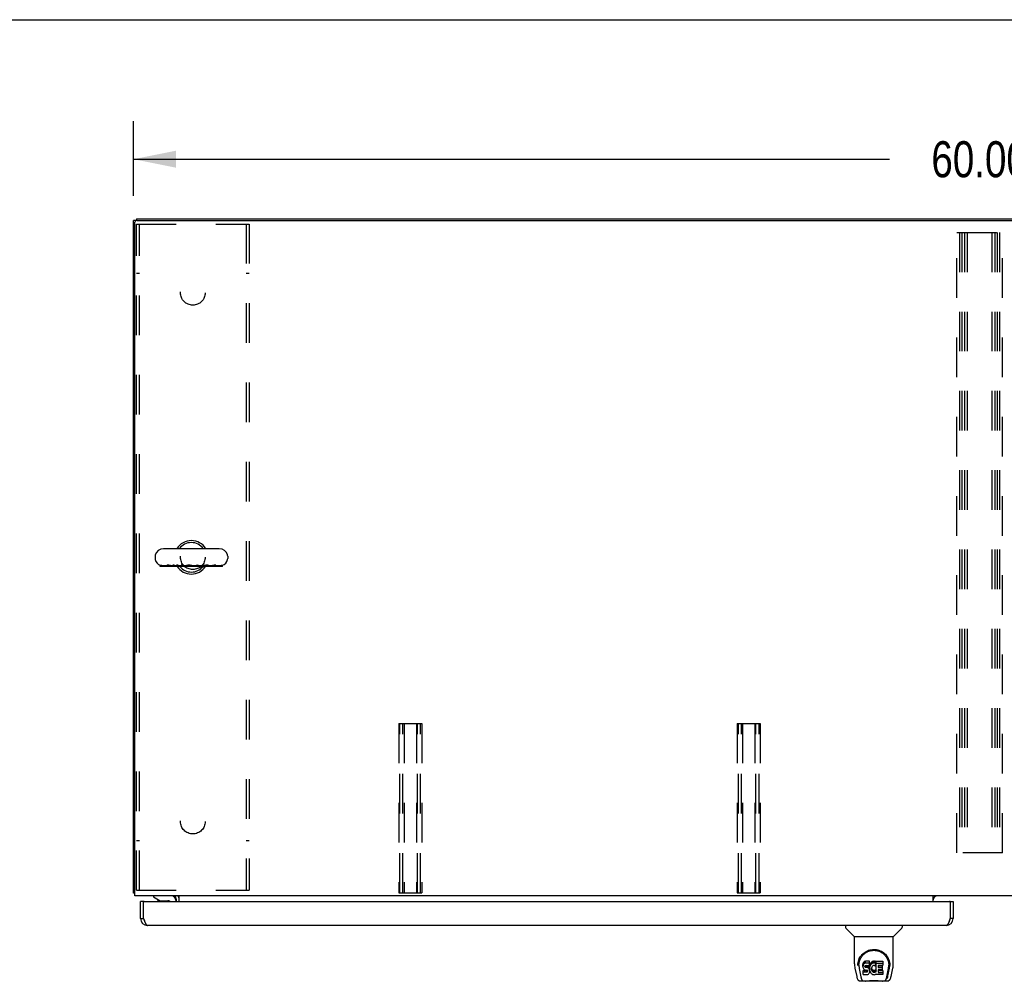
# Model space of a CAD drawing. Header units: inches. Extents: x 0 to 256, y 0 to 165.
# Tile 63 of 88: x 49 to 84, y 131 to 165. Entities that reach past the tile are written whole.
import ezdxf

# ---------------------------------------------------------------- set-up
doc = ezdxf.new("R2010")
doc.units = ezdxf.units.IN
doc.header["$LTSCALE"] = 14.05744
doc.header["$MEASUREMENT"] = 0
doc.linetypes.add('HIDDEN', pattern=[0.2, 0.1, -0.1])
doc.layers.get('0').update_dxf_attribs({"linetype": 'CONTINUOUS'})
for name, color, linetype in [('02___PRT_ALL_AXES', 7, 'CONTINUOUS'), ('DEFAULT_2', 8, 'HIDDEN'), ('DIMENSIONS', 7, 'CONTINUOUS')]:
    doc.layers.add(name, color=color, linetype=linetype)
doc.styles.get("Standard").update_dxf_attribs({"font": 'txt', "width": 0.8})
doc.dimstyles.new('DIMSTYLE_1', dxfattribs={"dimtxt": 1.277949, "dimasz": 1.50347, "dimexe": 0.09, "dimexo": 0.07, "dimgap": 0.0425, "dimtad": 0, "dimtih": 1, "dimtoh": 1, "dimzin": 4, "dimdsep": 46, "dimtxsty": 'Standard', "dimblk": '_FILLED', "dimblk1": '_FILLED', "dimblk2": '_FILLED', "dimcen": 0.09, "dimadec": 0, "dimazin": 0, "dimtfac": 1, "dimtofl": 0, "dimtmove": 0, "dimatfit": 3, "dimldrblk": '_FILLED', "dimfxl": 0, "dimtolj": 1, "dimtzin": 4, "dimarcsym": 0})

# ---------------------------------------------------------------- blocks, each defined once
blk = doc.blocks.new('_FILLED')
at = {"color": 0, "linetype": 'ByBlock'}
blk.add_solid([(0, 0), (-1, 0.2), (-1, -0.2)], dxfattribs=at)
blk = doc.blocks.new('*D1')
at = {"layer": 'DIMENSIONS', "color": 2, "linetype": 'Continuous'}
for p, q in [((53.054, 159.142), (53.054, 161.788)), ((113.054, 159.257), (113.054, 161.788)), ((53.054, 160.434), (79.859, 160.434)), ((113.054, 160.434), (86.249, 160.434))]:
    blk.add_line(p, q, dxfattribs=at)
at = {"layer": 'DIMENSIONS', "color": 2, "linetype": 'Continuous', "xscale": 1.5034695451, "yscale": 1.5034695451, "zscale": 1.5034695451, "rotation": 180}
blk.add_blockref('_FILLED', (53.054, 160.434), dxfattribs=at)
at = {"layer": 'DIMENSIONS', "color": 2, "linetype": 'Continuous', "xscale": 1.5034695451, "yscale": 1.5034695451, "zscale": 1.5034695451}
blk.add_blockref('_FILLED', (113.054, 160.434), dxfattribs=at)
at = {"layer": 'DIMENSIONS', "color": 2, "linetype": 'Continuous', "insert": (83.054, 161.073), "char_height": 1.2779, "width": 5.1118, "attachment_point": 2, "line_spacing_factor": 0.9}
blk.add_mtext('60.00', dxfattribs=at)

msp = doc.modelspace()

# ---------------------------------------------------------------- linework, layer by layer
at = {"color": 7, "linetype": 'Continuous'}
for p, q in [((0, 165.382), (255.59, 165.382)), ((53.158, 158.267), (53.054, 158.267)), ((53.158, 158.319), (53.158, 158.266)), ((53.158, 158.319), (112.95, 158.319)), ((56.094, 146.625), (54.119, 146.625)), ((53.819, 146.363), (53.819, 146.275)), ((56.394, 146.363), (56.394, 146.275)), ((54.004, 145.999), (54.004, 146.035)), ((54.877, 145.999), (54.004, 145.999)), ((54.005, 145.999), (54.005, 146.035)), ((54.008, 146.034), (54.005, 146.035)), ((54.013, 146.034), (54.013, 145.999)), ((54.013, 146.034), (54.013, 146.034)), ((54.024, 146.032), (54.022, 146.032)), ((54.033, 146.029), (54.024, 146.032)), ((54.038, 146.028), (54.033, 146.029)), ((54.042, 146.027), (54.038, 146.028)), ((54.046, 146.026), (54.042, 146.027)), ((54.05, 146.025), (54.046, 146.026)), ((54.054, 146.024), (54.05, 146.025)), ((54.058, 146.023), (54.054, 146.024)), ((54.141, 145.999), (54.141, 146.013)), ((54.242, 146.028), (54.242, 145.999)), ((54.342, 146.028), (54.336, 146.03)), ((54.349, 146.027), (54.342, 146.028)), ((54.383, 146.02), (54.376, 146.022)), ((54.418, 145.999), (54.418, 146.015)), ((54.447, 146.013), (54.418, 146.013)), ((54.447, 145.999), (54.447, 146.037)), ((54.494, 145.999), (54.494, 146.035)), ((54.547, 145.999), (54.547, 146.013)), ((54.584, 146.013), (54.547, 146.013)), ((54.584, 145.999), (54.584, 146.035)), ((54.631, 145.999), (54.631, 146.037)), ((54.742, 146.013), (54.692, 146.013)), ((54.742, 145.999), (54.742, 146.035)), ((54.794, 145.999), (54.794, 146.035)), ((54.909, 146.013), (54.829, 146.013)), ((54.877, 145.999), (54.877, 146.013)), ((54.909, 146.013), (54.909, 145.999)), ((55.402, 145.999), (54.909, 145.999)), ((55.136, 146.016), (55.131, 146.018)), ((55.139, 145.999), (55.139, 146.015)), ((55.239, 146.013), (55.139, 146.013)), ((55.146, 145.999), (55.146, 146.013)), ((55.154, 145.999), (55.154, 146.013)), ((55.303, 145.999), (55.303, 146.035)), ((55.364, 145.999), (55.364, 146.035)), ((55.482, 146.013), (55.38, 146.013)), ((55.402, 145.999), (55.402, 146.013)), ((55.451, 146.013), (55.451, 145.999)), ((56.211, 145.999), (55.451, 145.999)), ((55.562, 146.026), (55.541, 146.021)), ((55.72, 145.999), (55.72, 146.021)), ((55.769, 146.013), (55.72, 146.013)), ((55.851, 146.024), (55.842, 146.022)), ((55.874, 146.028), (55.851, 146.024)), ((55.978, 145.999), (55.978, 146.027)), ((56.078, 146.013), (55.978, 146.013)), ((56.196, 145.999), (56.196, 146.037)), ((56.2, 145.999), (56.2, 146.035)), ((56.207, 146.035), (56.2, 146.032)), ((56.207, 145.999), (56.207, 146.035)), ((56.211, 145.999), (56.211, 146.036)), ((53.106, 134.423), (53.054, 134.423)), ((53.408, 134.119), (53.304, 134.119)), ((53.408, 134.119), (53.408, 134.089)), ((53.765, 134.319), (53.765, 134.28)), ((53.765, 134.28), (54.004, 134.142)), ((53.901, 134.201), (53.901, 134.19)), ((53.901, 134.19), (53.921, 134.19)), ((54.004, 134.142), (54.277, 134.142)), ((54.57, 134.318), (54.536, 134.283)), ((54.552, 134.162), (54.552, 134.119)), ((82.013, 134.119), (82.117, 134.119)), ((82.013, 134.089), (82.013, 134.119)), ((53.304, 133.512), (53.408, 133.512)), ((82.117, 133.512), (82.013, 133.512)), ((78.3, 133.265), (78.3, 133.203)), ((78.609, 132.878), (78.311, 133.175)), ((79.998, 132.878), (80.296, 133.175)), ((80.308, 133.265), (80.308, 133.203)), ((78.615, 132.872), (79.993, 132.872)), ((78.615, 131.9), (78.615, 132.872)), ((79.993, 131.901), (79.993, 132.872)), ((78.947, 131.969), (78.934, 131.949)), ((78.956, 131.977), (78.947, 131.969)), ((78.947, 131.902), (78.947, 131.969)), ((78.965, 131.983), (78.956, 131.977)), ((78.956, 131.91), (78.956, 131.977)), ((78.987, 131.993), (78.965, 131.983)), ((78.965, 131.917), (78.965, 131.983)), ((79.01, 132.001), (78.987, 131.993)), ((78.987, 131.926), (78.987, 131.993)), ((79.15, 132.001), (79.01, 132.001)), ((79.01, 131.934), (79.01, 132.001)), ((79.152, 131.958), (79.15, 132.001)), ((79.15, 131.934), (79.15, 132.001)), ((79.228, 131.97), (79.211, 131.955)), ((79.246, 131.983), (79.228, 131.97)), ((79.228, 131.903), (79.228, 131.97)), ((79.266, 131.992), (79.246, 131.983)), ((79.246, 131.916), (79.246, 131.983)), ((79.288, 131.997), (79.266, 131.992)), ((79.266, 131.925), (79.266, 131.992)), ((79.31, 131.999), (79.288, 131.997)), ((79.288, 131.93), (79.288, 131.997)), ((79.31, 131.999), (79.333, 131.999)), ((79.31, 131.932), (79.31, 131.999)), ((79.344, 131.997), (79.333, 131.999)), ((79.333, 131.932), (79.333, 131.999)), ((79.354, 131.994), (79.344, 131.997)), ((79.344, 131.93), (79.344, 131.997)), ((79.373, 131.982), (79.354, 131.994)), ((79.354, 131.927), (79.354, 131.994)), ((79.373, 131.982), (79.373, 131.915)), ((79.375, 131.978), (79.375, 131.915)), ((79.383, 131.998), (79.62, 131.998)), ((79.383, 131.607), (79.383, 131.998)), ((79.625, 131.994), (79.625, 131.853)), ((78.63, 131.757), (78.695, 131.452)), ((78.74, 131.931), (78.739, 131.868)), ((78.777, 131.858), (78.777, 131.835)), ((78.786, 131.737), (78.843, 131.444)), ((78.919, 131.903), (78.917, 131.88)), ((78.917, 131.813), (78.917, 131.88)), ((78.919, 131.837), (78.917, 131.813)), ((78.917, 131.813), (78.918, 131.789)), ((78.918, 131.789), (78.922, 131.766)), ((78.924, 131.927), (78.919, 131.903)), ((78.919, 131.837), (78.919, 131.903)), ((78.924, 131.86), (78.919, 131.837)), ((78.92, 131.527), (78.92, 131.669)), ((78.922, 131.766), (78.931, 131.743)), ((78.934, 131.949), (78.924, 131.927)), ((78.924, 131.86), (78.924, 131.927)), ((78.934, 131.882), (78.924, 131.86)), ((78.984, 131.674), (78.925, 131.673)), ((78.925, 131.606), (78.925, 131.673)), ((78.931, 131.743), (78.943, 131.723)), ((78.934, 131.882), (78.934, 131.949)), ((78.947, 131.902), (78.934, 131.882)), ((78.943, 131.723), (78.96, 131.706)), ((78.956, 131.91), (78.947, 131.902)), ((78.965, 131.917), (78.956, 131.91)), ((78.96, 131.706), (78.98, 131.693)), ((78.987, 131.926), (78.965, 131.917)), ((78.98, 131.693), (78.991, 131.688)), ((79.045, 131.674), (78.984, 131.674)), ((78.984, 131.607), (78.984, 131.674)), ((79.01, 131.934), (78.987, 131.926)), ((78.989, 131.816), (78.991, 131.831)), ((78.989, 131.794), (78.989, 131.816)), ((78.989, 131.801), (78.989, 131.816)), ((78.989, 131.794), (78.989, 131.801)), ((78.992, 131.787), (78.989, 131.794)), ((78.991, 131.831), (78.994, 131.838)), ((78.991, 131.688), (79.002, 131.686)), ((78.992, 131.787), (78.992, 131.831)), ((78.996, 131.781), (78.992, 131.787)), ((78.994, 131.838), (79, 131.843)), ((78.996, 131.781), (78.996, 131.839)), ((79.002, 131.776), (78.996, 131.781)), ((79, 131.843), (79.014, 131.847)), ((79.017, 131.839), (79.002, 131.843)), ((79.002, 131.843), (79.002, 131.843)), ((79.002, 131.776), (79.002, 131.843)), ((79.017, 131.772), (79.002, 131.776)), ((79.002, 131.686), (79.05, 131.686)), ((79.15, 131.934), (79.01, 131.934)), ((79.014, 131.847), (79.029, 131.848)), ((79.041, 131.84), (79.017, 131.839)), ((79.017, 131.772), (79.017, 131.839)), ((79.041, 131.773), (79.017, 131.772)), ((79.029, 131.848), (79.142, 131.848)), ((79.065, 131.838), (79.041, 131.84)), ((79.041, 131.773), (79.041, 131.84)), ((79.065, 131.772), (79.041, 131.773)), ((79.06, 131.675), (79.045, 131.674)), ((79.045, 131.607), (79.045, 131.674)), ((79.05, 131.686), (79.057, 131.685)), ((79.057, 131.685), (79.064, 131.683)), ((79.066, 131.679), (79.06, 131.675)), ((79.06, 131.608), (79.06, 131.675)), ((79.066, 131.612), (79.06, 131.608)), ((79.064, 131.683), (79.07, 131.678)), ((79.088, 131.833), (79.065, 131.838)), ((79.065, 131.772), (79.065, 131.838)), ((79.088, 131.767), (79.065, 131.772)), ((79.068, 131.68), (79.066, 131.679)), ((79.066, 131.612), (79.066, 131.679)), ((79.072, 131.617), (79.066, 131.612)), ((79.07, 131.678), (79.075, 131.672)), ((79.072, 131.617), (79.072, 131.677)), ((79.081, 131.629), (79.072, 131.617)), ((79.075, 131.672), (79.082, 131.659)), ((79.081, 131.629), (79.081, 131.661)), ((79.084, 131.636), (79.081, 131.629)), ((79.082, 131.659), (79.084, 131.644)), ((79.084, 131.636), (79.084, 131.648)), ((79.084, 131.644), (79.084, 131.636)), ((79.099, 131.828), (79.088, 131.833)), ((79.088, 131.767), (79.088, 131.833)), ((79.099, 131.762), (79.088, 131.767)), ((79.109, 131.822), (79.099, 131.828)), ((79.099, 131.762), (79.099, 131.828)), ((79.109, 131.755), (79.099, 131.762)), ((79.126, 131.805), (79.109, 131.822)), ((79.109, 131.755), (79.109, 131.822)), ((79.126, 131.738), (79.109, 131.755)), ((79.139, 131.785), (79.126, 131.805)), ((79.126, 131.738), (79.126, 131.805)), ((79.139, 131.718), (79.126, 131.738)), ((79.149, 131.763), (79.139, 131.785)), ((79.139, 131.718), (79.139, 131.785)), ((79.149, 131.696), (79.139, 131.718)), ((79.142, 131.848), (79.148, 131.849)), ((79.148, 131.849), (79.15, 131.854)), ((79.15, 131.759), (79.149, 131.763)), ((79.149, 131.696), (79.149, 131.763)), ((79.155, 131.673), (79.149, 131.696)), ((79.149, 131.602), (79.156, 131.625)), ((79.152, 131.891), (79.15, 131.934)), ((79.15, 131.854), (79.151, 131.867)), ((79.154, 131.837), (79.15, 131.792)), ((79.15, 131.725), (79.15, 131.792)), ((79.154, 131.77), (79.15, 131.725)), ((79.15, 131.725), (79.151, 131.703)), ((79.151, 131.867), (79.152, 131.891)), ((79.151, 131.703), (79.154, 131.681)), ((79.152, 131.891), (79.152, 131.958)), ((79.158, 131.858), (79.154, 131.837)), ((79.154, 131.77), (79.154, 131.837)), ((79.158, 131.792), (79.154, 131.77)), ((79.154, 131.681), (79.158, 131.659)), ((79.157, 131.649), (79.155, 131.673)), ((79.156, 131.625), (79.157, 131.649)), ((79.157, 131.649), (79.157, 131.663)), ((79.164, 131.88), (79.158, 131.858)), ((79.158, 131.792), (79.158, 131.858)), ((79.164, 131.813), (79.158, 131.792)), ((79.158, 131.659), (79.165, 131.638)), ((79.173, 131.9), (79.164, 131.88)), ((79.164, 131.813), (79.164, 131.88)), ((79.173, 131.834), (79.164, 131.813)), ((79.165, 131.638), (79.187, 131.599)), ((79.184, 131.92), (79.173, 131.9)), ((79.173, 131.834), (79.173, 131.9)), ((79.184, 131.853), (79.173, 131.834)), ((79.197, 131.938), (79.184, 131.92)), ((79.184, 131.853), (79.184, 131.92)), ((79.197, 131.871), (79.184, 131.853)), ((79.211, 131.955), (79.197, 131.938)), ((79.197, 131.871), (79.197, 131.938)), ((79.211, 131.888), (79.197, 131.871)), ((79.211, 131.888), (79.211, 131.955)), ((79.228, 131.903), (79.211, 131.888)), ((79.22, 131.741), (79.219, 131.714)), ((79.219, 131.714), (79.22, 131.701)), ((79.223, 131.768), (79.22, 131.741)), ((79.22, 131.701), (79.22, 131.741)), ((79.22, 131.701), (79.223, 131.688)), ((79.222, 131.76), (79.223, 131.755)), ((79.227, 131.78), (79.223, 131.768)), ((79.223, 131.755), (79.234, 131.73)), ((79.223, 131.688), (79.223, 131.755)), ((79.223, 131.688), (79.234, 131.663)), ((79.233, 131.792), (79.227, 131.78)), ((79.246, 131.916), (79.228, 131.903)), ((79.247, 131.815), (79.233, 131.792)), ((79.234, 131.73), (79.247, 131.707)), ((79.234, 131.663), (79.234, 131.73)), ((79.234, 131.663), (79.247, 131.64)), ((79.266, 131.925), (79.246, 131.916)), ((79.255, 131.826), (79.247, 131.815)), ((79.247, 131.707), (79.256, 131.697)), ((79.247, 131.64), (79.247, 131.707)), ((79.247, 131.64), (79.256, 131.63)), ((79.266, 131.833), (79.255, 131.826)), ((79.256, 131.697), (79.266, 131.688)), ((79.256, 131.63), (79.256, 131.697)), ((79.256, 131.63), (79.266, 131.621)), ((79.288, 131.93), (79.266, 131.925)), ((79.291, 131.844), (79.266, 131.833)), ((79.266, 131.688), (79.277, 131.681)), ((79.266, 131.621), (79.266, 131.688)), ((79.266, 131.621), (79.277, 131.614)), ((79.277, 131.681), (79.289, 131.676)), ((79.277, 131.614), (79.277, 131.681)), ((79.277, 131.614), (79.289, 131.609)), ((79.31, 131.932), (79.288, 131.93)), ((79.289, 131.676), (79.303, 131.673)), ((79.289, 131.609), (79.289, 131.676)), ((79.303, 131.847), (79.291, 131.844)), ((79.317, 131.847), (79.303, 131.847)), ((79.303, 131.673), (79.316, 131.673)), ((79.303, 131.607), (79.303, 131.673)), ((79.333, 131.932), (79.31, 131.932)), ((79.316, 131.673), (79.329, 131.675)), ((79.316, 131.606), (79.316, 131.673)), ((79.33, 131.844), (79.317, 131.847)), ((79.329, 131.675), (79.342, 131.679)), ((79.329, 131.608), (79.329, 131.675)), ((79.329, 131.608), (79.342, 131.612)), ((79.342, 131.839), (79.33, 131.844)), ((79.344, 131.93), (79.333, 131.932)), ((79.342, 131.679), (79.354, 131.684)), ((79.342, 131.612), (79.342, 131.679)), ((79.342, 131.612), (79.354, 131.618)), ((79.354, 131.927), (79.344, 131.93)), ((79.375, 131.91), (79.348, 131.841)), ((79.373, 131.915), (79.354, 131.927)), ((79.354, 131.684), (79.365, 131.692)), ((79.354, 131.618), (79.354, 131.684)), ((79.354, 131.618), (79.365, 131.625)), ((79.365, 131.692), (79.365, 131.625)), ((79.371, 131.691), (79.383, 131.673)), ((79.371, 131.624), (79.383, 131.607)), ((79.383, 131.932), (79.62, 131.932)), ((79.453, 131.844), (79.453, 131.776)), ((79.455, 131.685), (79.455, 131.608)), ((79.62, 131.848), (79.458, 131.848)), ((79.458, 131.839), (79.589, 131.839)), ((79.458, 131.772), (79.589, 131.772)), ((79.589, 131.69), (79.459, 131.69)), ((79.459, 131.67), (79.621, 131.67)), ((79.594, 131.834), (79.594, 131.694)), ((79.625, 131.666), (79.625, 131.527)), ((79.764, 131.444), (79.821, 131.734)), ((79.805, 131.479), (79.858, 131.75)), ((79.821, 131.734), (79.821, 131.738)), ((79.867, 131.931), (79.868, 131.868)), ((79.874, 131.845), (79.874, 131.845)), ((79.912, 131.452), (79.977, 131.757)), ((78.819, 131.297), (79.02, 131.297)), ((78.861, 131.376), (78.853, 131.376)), ((78.863, 131.369), (78.863, 131.37)), ((78.905, 131.297), (78.904, 131.297)), ((78.984, 131.607), (78.924, 131.606)), ((78.925, 131.522), (79.069, 131.522)), ((79.045, 131.607), (78.984, 131.607)), ((79.597, 131.285), (79.01, 131.285)), ((79.06, 131.608), (79.045, 131.607)), ((79.069, 131.522), (79.081, 131.524)), ((79.081, 131.524), (79.092, 131.528)), ((79.092, 131.528), (79.112, 131.542)), ((79.112, 131.542), (79.129, 131.559)), ((79.129, 131.559), (79.135, 131.569)), ((79.135, 131.569), (79.141, 131.579)), ((79.141, 131.579), (79.149, 131.602)), ((79.187, 131.599), (79.199, 131.58)), ((79.199, 131.58), (79.214, 131.564)), ((79.214, 131.564), (79.23, 131.549)), ((79.23, 131.549), (79.248, 131.535)), ((79.248, 131.535), (79.258, 131.53)), ((79.258, 131.53), (79.268, 131.526)), ((79.268, 131.526), (79.29, 131.521)), ((79.289, 131.609), (79.303, 131.607)), ((79.29, 131.521), (79.312, 131.518)), ((79.303, 131.607), (79.316, 131.606)), ((79.312, 131.518), (79.334, 131.521)), ((79.316, 131.606), (79.329, 131.608)), ((79.334, 131.521), (79.356, 131.528)), ((79.356, 131.528), (79.374, 131.54)), ((79.374, 131.54), (79.375, 131.54)), ((79.385, 131.54), (79.375, 131.54)), ((79.385, 131.527), (79.385, 131.54)), ((79.621, 131.522), (79.39, 131.522)), ((79.459, 131.603), (79.621, 131.603)), ((79.587, 131.297), (79.788, 131.297)), ((79.703, 131.297), (79.702, 131.297)), ((79.744, 131.369), (79.745, 131.37)), ((79.745, 131.37), (79.748, 131.38)), ((79.754, 131.376), (79.746, 131.376))]:
    msp.add_line(p, q, dxfattribs=at)
at = {"color": 3, "linetype": 'Continuous'}
for p, q in [((53.054, 134.423), (53.054, 158.267)), ((53.106, 134.319), (53.106, 158.205)), ((53.169, 158.267), (112.94, 158.267)), ((113.002, 134.319), (53.106, 134.319)), ((53.304, 133.512), (53.304, 134.119)), ((53.408, 133.512), (53.408, 134.089)), ((53.438, 134.119), (81.983, 134.119)), ((54.533, 134.28), (54.534, 134.281)), ((54.534, 134.281), (54.535, 134.281)), ((54.535, 134.281), (54.539, 134.288)), ((54.575, 134.119), (54.575, 134.177)), ((54.679, 134.119), (54.679, 134.319)), ((81.408, 134.119), (81.408, 134.319)), ((82.013, 134.089), (82.013, 133.512)), ((82.117, 134.119), (82.117, 133.512)), ((53.408, 133.512), (53.419, 133.482)), ((81.87, 133.265), (53.551, 133.265))]:
    msp.add_line(p, q, dxfattribs=at)
at = {"color": 7, "linetype": 'Continuous'}
for points in [[(54.022, 146.032), (54.02, 146.033), (54.019, 146.033), (54.018, 146.033), (54.017, 146.033), (54.017, 146.034), (54.016, 146.034), (54.015, 146.034), (54.015, 146.034), (54.014, 146.034), (54.014, 146.034), (54.013, 146.034), (54.013, 146.034), (54.013, 146.034), (54.013, 146.034)], [(54.088, 146.017), (54.085, 146.017), (54.083, 146.018), (54.08, 146.018), (54.077, 146.019), (54.075, 146.019), (54.072, 146.02), (54.07, 146.02), (54.067, 146.021), (54.065, 146.021), (54.063, 146.022), (54.061, 146.022), (54.058, 146.023)], [(54.242, 146.013), (54.132, 146.013), (54.131, 146.013), (54.129, 146.013), (54.128, 146.013), (54.126, 146.013), (54.125, 146.013), (54.123, 146.013), (54.121, 146.013), (54.119, 146.013), (54.118, 146.014), (54.116, 146.014), (54.114, 146.014), (54.111, 146.014), (54.109, 146.014), (54.107, 146.014), (54.104, 146.015), (54.102, 146.015), (54.099, 146.015), (54.097, 146.016), (54.094, 146.016), (54.091, 146.016), (54.088, 146.017)], [(54.272, 146.037), (54.269, 146.037), (54.266, 146.037), (54.264, 146.037), (54.261, 146.036), (54.259, 146.036), (54.257, 146.036), (54.255, 146.036), (54.253, 146.035), (54.251, 146.035), (54.249, 146.034), (54.248, 146.034), (54.247, 146.033), (54.246, 146.033), (54.245, 146.032), (54.244, 146.031), (54.243, 146.031), (54.243, 146.03), (54.242, 146.029), (54.242, 146.028), (54.242, 146.028)], [(54.315, 146.033), (54.312, 146.034), (54.309, 146.034), (54.306, 146.034), (54.303, 146.035), (54.301, 146.035), (54.298, 146.035), (54.295, 146.036), (54.292, 146.036), (54.29, 146.036), (54.287, 146.036), (54.285, 146.037), (54.282, 146.037), (54.28, 146.037), (54.277, 146.037), (54.275, 146.037), (54.272, 146.037)], [(54.336, 146.03), (54.332, 146.03), (54.329, 146.031), (54.326, 146.032), (54.322, 146.032), (54.319, 146.033), (54.315, 146.033)], [(54.376, 146.022), (54.366, 146.024), (54.349, 146.027)], [(54.418, 146.015), (54.413, 146.015), (54.408, 146.016), (54.404, 146.016), (54.399, 146.017), (54.395, 146.018), (54.391, 146.019), (54.387, 146.019), (54.383, 146.02)], [(54.494, 146.035), (54.486, 146.035), (54.478, 146.035), (54.47, 146.036), (54.462, 146.036), (54.455, 146.036), (54.447, 146.037)], [(54.547, 146.013), (54.545, 146.013), (54.542, 146.014), (54.54, 146.014), (54.538, 146.014), (54.535, 146.015), (54.533, 146.015), (54.531, 146.016), (54.528, 146.017), (54.526, 146.017), (54.524, 146.018), (54.521, 146.019), (54.519, 146.02), (54.516, 146.021), (54.514, 146.022), (54.511, 146.024), (54.508, 146.026), (54.505, 146.027), (54.501, 146.03), (54.498, 146.032), (54.494, 146.035)], [(54.631, 146.037), (54.623, 146.036), (54.615, 146.036), (54.607, 146.036), (54.599, 146.035), (54.591, 146.035), (54.584, 146.035)], [(54.692, 146.013), (54.687, 146.013), (54.682, 146.014), (54.677, 146.014), (54.672, 146.015), (54.668, 146.017), (54.663, 146.018), (54.658, 146.02), (54.653, 146.022), (54.649, 146.024), (54.644, 146.027), (54.64, 146.03), (54.635, 146.033), (54.631, 146.037)], [(54.794, 146.035), (54.786, 146.035), (54.777, 146.034), (54.768, 146.034), (54.76, 146.034), (54.751, 146.035), (54.742, 146.035)], [(54.829, 146.013), (54.828, 146.013), (54.825, 146.013), (54.822, 146.014), (54.819, 146.015), (54.817, 146.016), (54.814, 146.017), (54.811, 146.019), (54.808, 146.021), (54.805, 146.023), (54.803, 146.025), (54.8, 146.028), (54.797, 146.031), (54.794, 146.035)], [(54.934, 146.024), (54.931, 146.023), (54.929, 146.023), (54.926, 146.022), (54.924, 146.021), (54.922, 146.02), (54.92, 146.019), (54.919, 146.018), (54.917, 146.018), (54.916, 146.017), (54.914, 146.016), (54.913, 146.016), (54.912, 146.015), (54.911, 146.015), (54.91, 146.014), (54.91, 146.014), (54.909, 146.013), (54.909, 146.013), (54.909, 146.013), (54.909, 146.013)], [(55.019, 146.037), (55.015, 146.037), (55.01, 146.037), (55.006, 146.037), (55.001, 146.036), (54.997, 146.036), (54.993, 146.036), (54.989, 146.036), (54.985, 146.035), (54.981, 146.035), (54.977, 146.034), (54.974, 146.034), (54.97, 146.033), (54.967, 146.033), (54.963, 146.032), (54.96, 146.031), (54.957, 146.031), (54.953, 146.03), (54.95, 146.029), (54.947, 146.028), (54.944, 146.028), (54.941, 146.027), (54.939, 146.026), (54.936, 146.025), (54.934, 146.024)], [(55.074, 146.033), (55.07, 146.034), (55.067, 146.034), (55.064, 146.034), (55.061, 146.035), (55.057, 146.035), (55.054, 146.035), (55.051, 146.036), (55.047, 146.036), (55.044, 146.036), (55.04, 146.036), (55.037, 146.037), (55.034, 146.037), (55.03, 146.037), (55.026, 146.037), (55.023, 146.037), (55.019, 146.037)], [(55.106, 146.027), (55.103, 146.027), (55.1, 146.028), (55.097, 146.029), (55.094, 146.029), (55.091, 146.03), (55.088, 146.031), (55.084, 146.031), (55.081, 146.032), (55.077, 146.033), (55.074, 146.033)], [(55.114, 146.024), (55.113, 146.025), (55.112, 146.025), (55.11, 146.025), (55.109, 146.026), (55.107, 146.026), (55.106, 146.027)], [(55.131, 146.018), (55.13, 146.019), (55.128, 146.019), (55.126, 146.02), (55.124, 146.021), (55.122, 146.022), (55.12, 146.022), (55.118, 146.023), (55.116, 146.024), (55.114, 146.024)], [(55.139, 146.015), (55.138, 146.015), (55.136, 146.016)], [(55.303, 146.035), (55.298, 146.031), (55.293, 146.028), (55.288, 146.025), (55.283, 146.023), (55.278, 146.021), (55.273, 146.019), (55.267, 146.017), (55.262, 146.016), (55.257, 146.015), (55.251, 146.014), (55.246, 146.013), (55.24, 146.013), (55.239, 146.013)], [(55.364, 146.035), (55.354, 146.035), (55.344, 146.034), (55.334, 146.034), (55.323, 146.034), (55.313, 146.035), (55.303, 146.035)], [(55.38, 146.013), (55.38, 146.013), (55.378, 146.013), (55.377, 146.014), (55.376, 146.015), (55.374, 146.016), (55.373, 146.017), (55.372, 146.019), (55.37, 146.021), (55.369, 146.023), (55.368, 146.025), (55.366, 146.028), (55.365, 146.031), (55.364, 146.035)], [(55.541, 146.021), (55.532, 146.02), (55.528, 146.019), (55.524, 146.018), (55.521, 146.017), (55.517, 146.017), (55.513, 146.016), (55.51, 146.016), (55.506, 146.015), (55.502, 146.015), (55.499, 146.014), (55.496, 146.014), (55.492, 146.013), (55.489, 146.013), (55.486, 146.013), (55.482, 146.013)], [(55.657, 146.037), (55.653, 146.037), (55.648, 146.037), (55.644, 146.037), (55.639, 146.036), (55.635, 146.036), (55.63, 146.036), (55.626, 146.036), (55.622, 146.035), (55.617, 146.035), (55.613, 146.034), (55.609, 146.034), (55.605, 146.033), (55.601, 146.033), (55.596, 146.032), (55.592, 146.031), (55.588, 146.031), (55.583, 146.03), (55.579, 146.029), (55.575, 146.028), (55.571, 146.027), (55.562, 146.026)], [(55.712, 146.029), (55.711, 146.03), (55.709, 146.03), (55.707, 146.031), (55.705, 146.032), (55.703, 146.032), (55.7, 146.033), (55.698, 146.034), (55.695, 146.034), (55.692, 146.035), (55.689, 146.035), (55.686, 146.035), (55.682, 146.036), (55.679, 146.036), (55.675, 146.036), (55.671, 146.037), (55.666, 146.037), (55.662, 146.037), (55.657, 146.037)], [(55.72, 146.021), (55.72, 146.022), (55.72, 146.023), (55.719, 146.024), (55.719, 146.024), (55.718, 146.025), (55.717, 146.026), (55.716, 146.027), (55.715, 146.027), (55.714, 146.028), (55.712, 146.029)], [(55.842, 146.022), (55.833, 146.02), (55.828, 146.019), (55.824, 146.019), (55.819, 146.018), (55.815, 146.017), (55.81, 146.016), (55.806, 146.016), (55.801, 146.015), (55.797, 146.015), (55.792, 146.014), (55.787, 146.014), (55.783, 146.014), (55.778, 146.013), (55.774, 146.013), (55.769, 146.013)], [(55.947, 146.037), (55.944, 146.037), (55.941, 146.037), (55.937, 146.037), (55.934, 146.036), (55.931, 146.036), (55.927, 146.036), (55.923, 146.036), (55.92, 146.035), (55.916, 146.035), (55.913, 146.034), (55.909, 146.034), (55.905, 146.033), (55.901, 146.033), (55.898, 146.032), (55.894, 146.032), (55.89, 146.031), (55.886, 146.03), (55.882, 146.029), (55.874, 146.028)], [(55.978, 146.027), (55.978, 146.028), (55.978, 146.028), (55.978, 146.029), (55.978, 146.03), (55.977, 146.031), (55.976, 146.031), (55.976, 146.032), (55.975, 146.032), (55.974, 146.033), (55.972, 146.034), (55.971, 146.034), (55.97, 146.035), (55.968, 146.035), (55.966, 146.035), (55.964, 146.036), (55.962, 146.036), (55.96, 146.036), (55.958, 146.036), (55.955, 146.037), (55.952, 146.037), (55.95, 146.037), (55.947, 146.037)], [(56.196, 146.037), (56.187, 146.033), (56.178, 146.03), (56.169, 146.027), (56.16, 146.024), (56.151, 146.022), (56.142, 146.02), (56.133, 146.018), (56.124, 146.016), (56.114, 146.015), (56.105, 146.014), (56.096, 146.014), (56.086, 146.013), (56.078, 146.013)], [(56.2, 146.035), (56.199, 146.035), (56.198, 146.035), (56.198, 146.036), (56.197, 146.036), (56.197, 146.036), (56.196, 146.037)], [(56.209, 146.036), (56.208, 146.035), (56.208, 146.035), (56.207, 146.035)], [(78.733, 131.858), (78.735, 131.9), (78.743, 131.952), (78.755, 132.001), (78.77, 132.047), (78.788, 132.091), (78.81, 132.132), (78.834, 132.17), (78.861, 132.206), (78.891, 132.239), (78.923, 132.27), (78.957, 132.299), (78.994, 132.324), (79.033, 132.347), (79.074, 132.367), (79.117, 132.384), (79.162, 132.398), (79.207, 132.407), (79.254, 132.414), (79.302, 132.416), (79.349, 132.414), (79.396, 132.408), (79.442, 132.399), (79.486, 132.386), (79.53, 132.369), (79.571, 132.349), (79.61, 132.327), (79.647, 132.301), (79.681, 132.273), (79.713, 132.242), (79.743, 132.209), (79.77, 132.173), (79.795, 132.135), (79.817, 132.095), (79.836, 132.052), (79.851, 132.006), (79.863, 131.957), (79.871, 131.906), (79.874, 131.858)], [(78.777, 131.858), (78.777, 131.878), (78.779, 131.902), (78.781, 131.926), (78.785, 131.95), (78.79, 131.974), (78.795, 131.997), (78.802, 132.02), (78.81, 132.042), (78.818, 132.063), (78.828, 132.084), (78.838, 132.105), (78.849, 132.124), (78.86, 132.143), (78.873, 132.161), (78.885, 132.178), (78.899, 132.195), (78.912, 132.211), (78.926, 132.226), (78.941, 132.24), (78.955, 132.253), (78.97, 132.266), (78.985, 132.278), (79.001, 132.289), (79.017, 132.3), (79.032, 132.31), (79.048, 132.319), (79.064, 132.327), (79.08, 132.335), (79.096, 132.342), (79.112, 132.349), (79.128, 132.355), (79.143, 132.36), (79.159, 132.365), (79.175, 132.369), (79.191, 132.373), (79.207, 132.376), (79.223, 132.379), (79.239, 132.381), (79.255, 132.383), (79.271, 132.384), (79.287, 132.385), (79.303, 132.385), (79.319, 132.385), (79.335, 132.384), (79.351, 132.383), (79.367, 132.381), (79.383, 132.379), (79.399, 132.376), (79.414, 132.373), (79.43, 132.369), (79.446, 132.365), (79.462, 132.36), (79.478, 132.355), (79.494, 132.349), (79.51, 132.343), (79.526, 132.335), (79.542, 132.328), (79.558, 132.319), (79.574, 132.31), (79.59, 132.3), (79.605, 132.29), (79.621, 132.279), (79.636, 132.267), (79.651, 132.254), (79.666, 132.241), (79.68, 132.226), (79.694, 132.211), (79.708, 132.196), (79.721, 132.179), (79.734, 132.162), (79.747, 132.143), (79.758, 132.125), (79.769, 132.105), (79.779, 132.085), (79.789, 132.064), (79.797, 132.042), (79.805, 132.02), (79.812, 131.997), (79.818, 131.974), (79.822, 131.951), (79.826, 131.927), (79.829, 131.903), (79.83, 131.878), (79.831, 131.858)], [(78.615, 131.9), (78.615, 131.873), (78.618, 131.831), (78.624, 131.789), (78.63, 131.757)], [(78.733, 131.845), (78.733, 131.849), (78.733, 131.858)], [(78.777, 131.835), (78.777, 131.819), (78.779, 131.79), (78.782, 131.762), (78.786, 131.737)], [(78.924, 131.673), (78.924, 131.673), (78.924, 131.673), (78.923, 131.673), (78.923, 131.673), (78.922, 131.673), (78.922, 131.672), (78.922, 131.672), (78.921, 131.672), (78.921, 131.671), (78.921, 131.671), (78.92, 131.67), (78.92, 131.67), (78.92, 131.669), (78.92, 131.669)], [(79.821, 131.738), (79.822, 131.741), (79.823, 131.744), (79.823, 131.747), (79.824, 131.75), (79.824, 131.753), (79.825, 131.756), (79.825, 131.76), (79.826, 131.763), (79.826, 131.767), (79.827, 131.77), (79.827, 131.774), (79.827, 131.778), (79.828, 131.782), (79.828, 131.786), (79.829, 131.79), (79.829, 131.795), (79.829, 131.799), (79.83, 131.803), (79.83, 131.808), (79.83, 131.813), (79.83, 131.817), (79.83, 131.822), (79.83, 131.827), (79.831, 131.832), (79.831, 131.858)], [(79.874, 131.858), (79.874, 131.85), (79.874, 131.845)], [(79.977, 131.757), (79.983, 131.788), (79.989, 131.83), (79.992, 131.873), (79.993, 131.901)], [(78.695, 131.452), (78.698, 131.437), (78.704, 131.416), (78.71, 131.397), (78.716, 131.381), (78.722, 131.366), (78.73, 131.352), (78.738, 131.34), (78.748, 131.329), (78.758, 131.319), (78.771, 131.31), (78.785, 131.304), (78.799, 131.299), (78.815, 131.297), (78.819, 131.297)], [(78.843, 131.444), (78.845, 131.433), (78.849, 131.419), (78.852, 131.405), (78.855, 131.392), (78.859, 131.38), (78.863, 131.37)], [(78.863, 131.369), (78.868, 131.357), (78.874, 131.345), (78.881, 131.334), (78.887, 131.325), (78.895, 131.317), (78.903, 131.31), (78.912, 131.304), (78.922, 131.3), (78.932, 131.298), (78.939, 131.297)], [(78.924, 131.606), (78.924, 131.606), (78.924, 131.606), (78.923, 131.606), (78.923, 131.606), (78.922, 131.606), (78.922, 131.606), (78.922, 131.605), (78.921, 131.605), (78.921, 131.605), (78.921, 131.604), (78.92, 131.604), (78.92, 131.603), (78.92, 131.603), (78.92, 131.602)], [(79.02, 131.297), (79.041, 131.298), (79.063, 131.299), (79.086, 131.301), (79.111, 131.304), (79.137, 131.307), (79.163, 131.31), (79.191, 131.312), (79.219, 131.315), (79.248, 131.316), (79.277, 131.318), (79.306, 131.318), (79.335, 131.317), (79.364, 131.316), (79.393, 131.314), (79.421, 131.312), (79.448, 131.309), (79.474, 131.306), (79.499, 131.304), (79.523, 131.301), (79.546, 131.299), (79.567, 131.298), (79.587, 131.297)], [(79.02, 131.297), (79.042, 131.298), (79.069, 131.299), (79.096, 131.302), (79.125, 131.305), (79.153, 131.307), (79.182, 131.31), (79.212, 131.313), (79.242, 131.314), (79.273, 131.316), (79.303, 131.316), (79.334, 131.316), (79.364, 131.314), (79.394, 131.313), (79.424, 131.31), (79.453, 131.307), (79.51, 131.302)], [(79.51, 131.302), (79.538, 131.299), (79.565, 131.298), (79.587, 131.297)], [(79.668, 131.297), (79.676, 131.298), (79.686, 131.3), (79.695, 131.304), (79.704, 131.31), (79.712, 131.316), (79.72, 131.325), (79.726, 131.334), (79.733, 131.344), (79.739, 131.357), (79.744, 131.369)], [(79.748, 131.38), (79.752, 131.392), (79.755, 131.405), (79.759, 131.419), (79.762, 131.433), (79.764, 131.444)], [(79.788, 131.297), (79.803, 131.298), (79.816, 131.301), (79.829, 131.306), (79.84, 131.313), (79.851, 131.321), (79.86, 131.33), (79.869, 131.34), (79.876, 131.35), (79.883, 131.362), (79.889, 131.374), (79.894, 131.388), (79.9, 131.404), (79.905, 131.42), (79.91, 131.439), (79.912, 131.452)]]:
    msp.add_lwpolyline(points, dxfattribs=at)
at = {"color": 3, "linetype": 'Continuous'}
for points in [[(53.082, 134.409), (53.078, 134.41), (53.075, 134.41), (53.072, 134.411), (53.069, 134.412), (53.066, 134.413), (53.063, 134.414), (53.061, 134.415), (53.059, 134.416), (53.058, 134.417), (53.056, 134.418), (53.055, 134.419), (53.055, 134.42), (53.054, 134.422), (53.054, 134.423)], [(53.106, 134.403), (53.106, 134.403), (53.102, 134.404), (53.098, 134.405), (53.094, 134.406), (53.09, 134.407), (53.082, 134.409)], [(54.532, 134.279), (54.532, 134.279), (54.532, 134.279), (54.533, 134.279), (54.533, 134.28)], [(54.539, 134.288), (54.541, 134.29), (54.542, 134.292), (54.544, 134.294), (54.546, 134.296)], [(54.546, 134.296), (54.547, 134.298), (54.549, 134.301), (54.552, 134.303), (54.554, 134.306), (54.556, 134.308), (54.558, 134.31), (54.561, 134.312)], [(54.561, 134.312), (54.563, 134.314), (54.566, 134.316), (54.568, 134.317), (54.57, 134.318)], [(53.419, 133.482), (53.425, 133.468), (53.43, 133.453), (53.435, 133.439), (53.441, 133.425), (53.446, 133.411), (53.452, 133.397), (53.457, 133.384), (53.463, 133.372), (53.468, 133.36), (53.474, 133.349), (53.479, 133.338), (53.485, 133.327), (53.49, 133.318), (53.496, 133.309), (53.501, 133.301), (53.507, 133.294), (53.512, 133.287), (53.518, 133.281), (53.523, 133.277), (53.529, 133.273), (53.534, 133.27), (53.54, 133.267), (53.545, 133.266), (53.551, 133.265)], [(82.013, 133.512), (82.002, 133.482), (81.996, 133.468), (81.991, 133.453), (81.985, 133.439), (81.98, 133.425), (81.974, 133.411), (81.969, 133.397), (81.963, 133.384), (81.958, 133.372), (81.952, 133.36), (81.947, 133.349), (81.941, 133.338), (81.936, 133.327), (81.93, 133.318), (81.925, 133.309), (81.919, 133.301), (81.914, 133.294), (81.908, 133.287), (81.903, 133.281), (81.897, 133.277), (81.892, 133.273), (81.887, 133.27), (81.881, 133.267), (81.876, 133.266), (81.87, 133.265)]]:
    msp.add_lwpolyline(points, dxfattribs=at)
for centre, radius, start, end in [((53.169, 158.205), 0.0625, 90, 180), ((53.438, 134.089), 0.03, 90, 180), ((54.433, 134.177), 0.142, 0, 90), ((81.551, 134.177), 0.142, 90, 180), ((81.983, 134.089), 0.03, 0, 90), ((53.551, 133.512), 0.246, 180, 270), ((81.87, 133.512), 0.246, 270, 360)]:
    msp.add_arc(centre, radius, start, end, dxfattribs=at)
at = {"color": 7, "linetype": 'Continuous'}
for centre, radius, start, end in [((54.119, 146.319), 0.306, 90, 164.3697), ((55.106, 146.319), 0.595, 30.9739, 149.0261), ((55.106, 146.319), 0.523, 35.8102, 144.1898), ((56.094, 146.319), 0.306, 15.6303, 90), ((53.962, 146.363), 0.144, 164.3697, 180), ((53.962, 146.275), 0.144, 180, 195.6303), ((56.25, 146.363), 0.144, 0, 15.6303), ((56.25, 146.275), 0.144, 344.3697, 360), ((54.119, 146.319), 0.306, 195.6303, 248.2858), ((54.119, 146.319), 0.306, 248.742, 249.7168), ((55.106, 146.319), 0.595, 212.5396, 327.4604), ((55.106, 146.319), 0.523, 217.7239, 322.2761), ((56.094, 146.319), 0.306, 292.1254, 344.3697), ((54.016, 134.205), 0.116, 187.587, 227.2803), ((54.277, 134.043), 0.0984, 50.6352, 90), ((54.222, 134.205), 0.116, 312.7197, 322.4687), ((54.395, 134.162), 0.157, 0, 90), ((54.433, 134.177), 0.246, 0, 35.3265), ((53.551, 133.512), 0.142, 180, 221.3558), ((53.558, 133.519), 0.15, 183.4654, 218.0665), ((81.87, 133.512), 0.142, 318.6442, 360), ((81.863, 133.519), 0.15, 321.933, 356.535), ((78.339, 133.203), 0.0394, 180, 225), ((80.268, 133.203), 0.0394, 315, 360), ((78.623, 132.891), 0.0197, 225, 262.5), ((79.984, 132.891), 0.0197, 277.5, 315), ((79.01, 131.305), 0.0197, 203.607, 270), ((79.597, 131.305), 0.0197, 270, 336.393)]:
    msp.add_arc(centre, radius, start, end, dxfattribs=at)
for centre, major_axis, ratio, start_param, end_param in [((79.304, 131.858), (0, 0.565), 0.999848, 1.129542, 1.553352), ((79.37, 131.978), (0, 0.00448), 1, -1.566905, -0.665444), ((79.62, 131.994), (0.00448, 0), 1, 0, 1.570796), ((79.304, 131.858), (0, 0.565), 0.999848, 4.519536, 5.157611), ((79.344, 131.843), (0, 0.00448), 1, -3.557718, -1.937287), ((79.368, 131.688), (0.00448, 0), 1, 1.570796, 2.222579), ((79.368, 131.622), (0.00448, 0), 1, 1.570796, 2.222579), ((79.368, 131.688), (0, 0.00448), 1, -0.975826, 0), ((79.368, 131.622), (0, 0.00448), 1, -0.975826, 0), ((79.37, 131.911), (0.00448, 0), 1, 0.003842, 0.905353), ((79.37, 131.911), (0, 0.00448), 1, -1.937287, -1.566955), ((79.458, 131.844), (0, 0.00448), 1, 0, 1.570796), ((79.458, 131.776), (0, 0.00448), 1, -4.712389, -3.141593), ((79.458, 131.843), (0, 0.00448), 1, 1.964837, 3.141593), ((79.459, 131.685), (0, 0.00448), 1, 0, 1.570796), ((79.459, 131.675), (0, 0.00448), 1, -4.712389, -3.141593), ((79.589, 131.834), (0.00448, 0), 1, 0, 1.570796), ((79.589, 131.767), (0.00448, 0), 1, 0, 1.570796), ((79.589, 131.694), (0.00448, 0), 1, -1.570796, 0), ((79.62, 131.927), (0.00448, 0), 1, 0, 1.570796), ((79.62, 131.853), (0.00448, 0), 1, -1.570796, 0), ((79.621, 131.666), (0.00448, 0), 1, 0, 1.570796), ((78.925, 131.527), (0, 0.00483), 1, 1.570796, 3.141593), ((79.39, 131.527), (0, 0.00448), 1, -4.712389, -3.141593), ((79.459, 131.608), (0, 0.00448), 1, -4.712389, -3.141593), ((79.621, 131.599), (0.00448, 0), 1, 0, 1.570796), ((79.621, 131.527), (0.00448, 0), 1, -1.570796, 0), ((79.747, 131.73), (-0.007, 0.354), 0.213027, -3.145575, -2.360177)]:
    msp.add_ellipse(centre, major_axis=major_axis, ratio=ratio, start_param=start_param, end_param=end_param, dxfattribs=at)
at = {"layer": '02___PRT_ALL_AXES', "color": 8, "linetype": 'HIDDEN'}
for centre in [(55.158, 155.699), (55.158, 146.324), (55.158, 136.949)]:
    msp.add_circle(centre, 0.438, dxfattribs=at)
at = {"layer": 'DEFAULT_2', "color": 8, "linetype": 'HIDDEN'}
for p, q in [((53.158, 134.512), (53.158, 158.137)), ((53.158, 158.137), (57.158, 158.137)), ((53.262, 134.512), (53.262, 158.137)), ((57.054, 158.137), (57.054, 134.512)), ((57.158, 158.137), (57.158, 134.512)), ((82.242, 135.84), (82.242, 157.84)), ((82.242, 157.84), (83.867, 157.84)), ((82.346, 157.84), (82.346, 135.84)), ((82.423, 157.84), (82.423, 135.84)), ((82.513, 157.84), (82.513, 135.84)), ((82.617, 157.84), (82.617, 135.84)), ((83.492, 157.84), (83.492, 135.84)), ((83.596, 157.84), (83.596, 135.84)), ((83.673, 157.84), (83.673, 135.84)), ((83.763, 157.84), (83.763, 135.84)), ((83.867, 135.84), (83.867, 157.84)), ((53.262, 156.387), (53.158, 156.387)), ((57.158, 156.387), (57.054, 156.387)), ((62.46, 140.423), (62.46, 134.423)), ((62.46, 140.423), (63.273, 140.423)), ((62.5, 134.423), (62.5, 140.423)), ((62.608, 134.423), (62.608, 140.423)), ((62.648, 140.423), (62.648, 134.423)), ((63.085, 140.423), (63.085, 134.423)), ((63.125, 134.423), (63.125, 140.423)), ((63.233, 134.423), (63.233, 140.423)), ((63.273, 140.423), (63.273, 134.423)), ((74.46, 140.423), (74.46, 134.423)), ((74.46, 140.423), (75.273, 140.423)), ((74.5, 134.423), (74.5, 140.423)), ((74.608, 134.423), (74.608, 140.423)), ((74.648, 140.423), (74.648, 134.423)), ((75.085, 140.423), (75.085, 134.423)), ((75.125, 134.423), (75.125, 140.423)), ((75.233, 134.423), (75.233, 140.423)), ((75.273, 140.423), (75.273, 134.423)), ((53.262, 136.262), (53.158, 136.262)), ((57.158, 136.262), (57.054, 136.262)), ((83.867, 135.84), (82.242, 135.84)), ((53.158, 134.512), (57.158, 134.512)), ((62.46, 134.423), (63.273, 134.423)), ((74.46, 134.423), (75.273, 134.423))]:
    msp.add_line(p, q, dxfattribs=at)

# ---------------------------------------------------------------- dimensions: what is measured, and where the dimension line sits
at = {"layer": 'DIMENSIONS', "color": 2, "linetype": 'Continuous'}
dim = msp.add_linear_dim(base=(113.054, 160.434), p1=(53.054, 161.858), p2=(113.054, 161.858), dimstyle='DIMSTYLE_1', dxfattribs=at)
dim.commit()
dim.dimension.update_dxf_attribs({"geometry": '*D1', "text_midpoint": (83.054, 160.434), "dimtype": 160})

doc.saveas('drawing.dxf')
